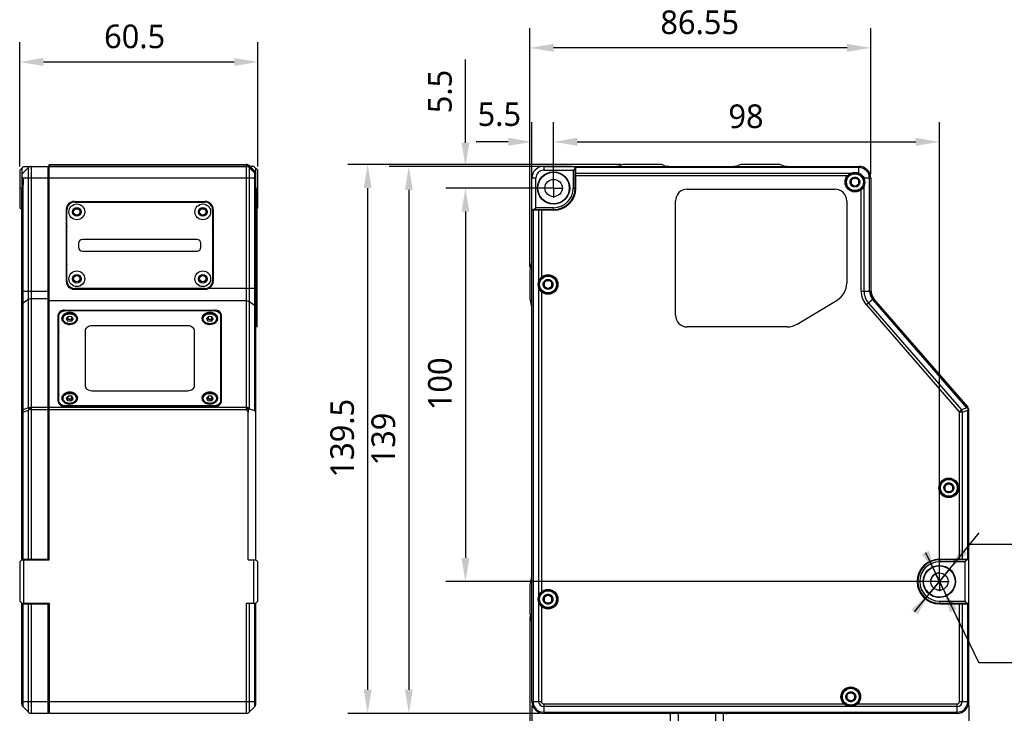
# Model space of a CAD drawing. Header units: millimetres. Extents: x 90 to 358, y 74 to 282.
# Tile 22 of 256: x 90 to 215, y 149 to 237. Entities that reach past the tile are written whole.
import ezdxf

# ---------------------------------------------------------------- set-up
doc = ezdxf.new("R2010")
doc.units = ezdxf.units.MM
doc.header["$LTSCALE"] = 23.1
doc.linetypes.add('CENTER', pattern=[0.6, 0.375, -0.075, 0.075, -0.075])
doc.linetypes.add('PHANTOM', pattern=[0.8, 0.45, -0.05, 0.1, -0.05, 0.1, -0.05])
doc.layers.get('0').update_dxf_attribs({"linetype": 'CONTINUOUS'})
for name, color, linetype in [('20_ALL_FEATURES', 7, 'CONTINUOUS'), ('51__DRAFT_DIMS', 7, 'CONTINUOUS'), ('DEFAULT_1', 7, 'CENTER')]:
    doc.layers.add(name, color=color, linetype=linetype)
doc.styles.get("Standard").update_dxf_attribs({"font": 'Roboto-Regular.ttf'})

# ---------------------------------------------------------------- blocks, each defined once
blk = doc.blocks.new('_FILLED')
at = {"color": 0, "linetype": 'ByBlock'}
blk.add_solid([(0, 0), (-1, 0.167), (-1, -0.167)], dxfattribs=at)

msp = doc.modelspace()

# ---------------------------------------------------------------- linework, layer by layer
at = {"linetype": 'ByBlock'}
for points in [[(90.42, 231.6), (93.42, 231.1), (93.42, 232.1)], [(120.67, 231.6), (117.67, 232.1), (117.67, 231.1)]]:
    msp.add_solid(points, dxfattribs=at)
at = {"layer": '20_ALL_FEATURES'}
for p, q in [((90.42, 217.83), (90.92, 218.33)), ((90.42, 217.83), (90.42, 213.08)), ((90.67, 218.08), (90.67, 215.57)), ((90.81, 217.48), (91.52, 218.19)), ((90.92, 218.33), (119.21, 218.33)), ((91.52, 187.66), (91.52, 218.19)), ((91.87, 218.33), (91.87, 168.41)), ((94.02, 168.33), (94.02, 218.33)), ((94.02, 218.18), (94.17, 218.18)), ((94.17, 168.33), (94.17, 218.58)), ((94.17, 218.58), (119.21, 218.58)), ((119.21, 218.49), (94.17, 218.49)), ((119.21, 187.39), (119.21, 218.58)), ((119.56, 218.44), (119.56, 187.63)), ((119.56, 218.44), (120.27, 217.73)), ((119.56, 218.35), (120.27, 217.69)), ((119.56, 218.19), (120.27, 217.48)), ((120.17, 218.33), (119.67, 218.33)), ((120.17, 218.33), (120.67, 217.83)), ((120.27, 187.26), (120.27, 217.73)), ((120.42, 217.36), (120.42, 218.08)), ((120.67, 213.08), (120.67, 217.83)), ((156.97, 218.33), (156.97, 217.83)), ((156.97, 218.33), (197, 218.33)), ((156.97, 217.83), (160.72, 217.83)), ((160.72, 217.83), (160.97, 218.08)), ((160.72, 217.83), (160.72, 215.58)), ((160.97, 215.58), (160.97, 218.33)), ((161.05, 215.58), (161.05, 218.33)), ((197, 218.19), (161.05, 218.19)), ((171.68, 218.58), (167.29, 218.58)), ((186.68, 218.58), (182.29, 218.58)), ((197, 217.48), (197, 218.33)), ((120.42, 216.83), (90.81, 216.83)), ((120.42, 168.33), (120.42, 217.13)), ((155.47, 150.33), (155.47, 216.83)), ((155.97, 216.83), (155.47, 216.83)), ((155.97, 213.08), (155.97, 216.83)), ((161.05, 217.48), (196, 217.48)), ((195.53, 217.13), (161.05, 217.13)), ((196.5, 216.91), (196, 216.62)), ((196, 216.62), (196, 216.05)), ((197, 216.62), (196.5, 216.91)), ((197, 216.05), (197, 216.62)), ((198.5, 216.83), (197.64, 216.83)), ((198.35, 202.49), (198.35, 216.83)), ((198.5, 216.83), (198.5, 202.49)), ((90.42, 215.58), (90.67, 215.58)), ((90.67, 168.41), (90.67, 215.37)), ((90.81, 215.84), (90.81, 187.39)), ((120.42, 215.58), (120.67, 215.58)), ((120.57, 215.43), (120.42, 215.43)), ((120.57, 197.93), (120.57, 215.43)), ((160.72, 215.58), (160.97, 215.58)), ((175.2, 215.43), (193.95, 215.43)), ((196, 216.05), (196.5, 215.76)), ((196.5, 215.76), (197, 216.05)), ((197.29, 202.49), (197.29, 215.37)), ((197.64, 215.84), (197.64, 202.49)), ((97.34, 213.87), (113.99, 213.87)), ((120.42, 213.93), (120.57, 213.93)), ((173.7, 199.43), (173.7, 213.93)), ((195.45, 213.93), (195.45, 203.49)), ((90.67, 212.83), (90.42, 213.08)), ((96.34, 212.87), (96.34, 203.72)), ((96.42, 203.8), (96.42, 212.8)), ((97.42, 213.8), (113.92, 213.8)), ((114.92, 212.8), (114.92, 203.8)), ((114.99, 212.87), (114.99, 203.72)), ((120.67, 213.08), (120.57, 212.98)), ((155.47, 212.83), (158.22, 212.83)), ((158.23, 212.76), (155.47, 212.76)), ((155.62, 212.76), (155.62, 150.33)), ((155.72, 212.83), (155.97, 213.08)), ((158.22, 213.08), (155.97, 213.08)), ((156.33, 203.7), (156.33, 212.76)), ((156.68, 212.76), (156.68, 204.26)), ((158.22, 212.83), (158.22, 213.08)), ((112.94, 209.05), (98.39, 209.05)), ((97.89, 208.55), (97.89, 208.05)), ((113.44, 208.05), (113.44, 208.55)), ((98.39, 207.55), (112.94, 207.55)), ((155.22, 205.03), (155.22, 201.64)), ((157.52, 203.91), (157.02, 203.62)), ((158.02, 203.62), (157.52, 203.91)), ((97.34, 202.72), (113.99, 202.72)), ((113.92, 202.8), (97.42, 202.8)), ((114.51, 202.87), (120.42, 202.87)), ((120.42, 203.49), (120.57, 203.49)), ((156.33, 163.7), (156.33, 202.97)), ((157.02, 203.62), (157.02, 203.05)), ((157.02, 203.05), (157.52, 202.76)), ((157.52, 202.76), (158.02, 203.05)), ((158.02, 203.05), (158.02, 203.62)), ((90.67, 202.49), (94.17, 202.49)), ((91.52, 201.41), (90.81, 200.95)), ((94.02, 201.51), (91.87, 201.51)), ((94.17, 201.41), (94.02, 201.41)), ((120.57, 201.35), (120.42, 201.35)), ((156.68, 202.41), (156.68, 164.26)), ((189.17, 198.29), (194.23, 201.34)), ((197.29, 202.49), (198.5, 202.49)), ((198.86, 201.51), (197.95, 200.72)), ((210.71, 187.66), (198.75, 201.41)), ((198.86, 201.51), (210.85, 187.72)), ((119.21, 201.23), (94.17, 201.23)), ((120.27, 200.67), (119.56, 201.13)), ((197.95, 200.72), (209.74, 187.16)), ((198.22, 200.95), (210.01, 187.39)), ((95.32, 188.44), (95.32, 199.46)), ((95.39, 188.18), (95.39, 199.32)), ((96.12, 200.06), (96.12, 199.99)), ((96.12, 200.06), (115.22, 200.06)), ((96.29, 200), (115.04, 200)), ((96.34, 199), (96.59, 199.27)), ((96.34, 199), (96.51, 198.7)), ((96.47, 198.78), (96.59, 198.91)), ((96.59, 198.91), (96.59, 199.27)), ((97.02, 199.23), (96.59, 199.27)), ((96.59, 198.91), (97.02, 198.87)), ((96.77, 198.97), (96.77, 198.69)), ((97.2, 198.94), (96.95, 198.67)), ((97.02, 198.87), (97.02, 199.23)), ((97.2, 198.94), (97.02, 199.23)), ((97.02, 198.87), (97.07, 198.8)), ((114.14, 199), (114.39, 199.27)), ((114.14, 199), (114.31, 198.7)), ((114.27, 198.78), (114.39, 198.91)), ((114.39, 198.91), (114.39, 199.27)), ((114.82, 199.23), (114.39, 199.27)), ((114.39, 198.91), (114.82, 198.87)), ((114.57, 198.97), (114.57, 198.69)), ((115, 198.94), (114.75, 198.67)), ((114.82, 198.87), (114.82, 199.23)), ((115, 198.94), (114.82, 199.23)), ((114.82, 198.87), (114.87, 198.8)), ((115.22, 199.99), (115.22, 200.06)), ((115.94, 199.32), (115.94, 188.18)), ((116.02, 199.46), (116.02, 188.44)), ((96.51, 198.7), (96.95, 198.67)), ((111.77, 198.06), (99.57, 198.06)), ((114.31, 198.7), (114.75, 198.67)), ((120.42, 198.29), (120.57, 198.29)), ((120.57, 197.93), (120.42, 197.93)), ((187.88, 197.93), (175.2, 197.93)), ((98.72, 197.42), (98.72, 190.47)), ((112.62, 190.47), (112.62, 197.42)), ((96.34, 188.89), (96.59, 189.15)), ((96.34, 188.89), (96.51, 188.59)), ((96.59, 188.79), (96.59, 189.15)), ((97.02, 189.12), (96.59, 189.15)), ((96.77, 188.86), (96.77, 188.57)), ((97.2, 188.82), (96.95, 188.56)), ((97.02, 188.76), (97.02, 189.12)), ((97.2, 188.82), (97.02, 189.12)), ((99.57, 189.83), (111.77, 189.83)), ((114.14, 188.89), (114.39, 189.15)), ((114.14, 188.89), (114.31, 188.59)), ((114.82, 189.12), (114.39, 189.15)), ((114.39, 188.79), (114.39, 189.15)), ((114.57, 188.86), (114.57, 188.57)), ((115, 188.82), (114.75, 188.56)), ((114.82, 188.76), (114.82, 189.12)), ((115, 188.82), (114.82, 189.12)), ((91.52, 187.66), (90.81, 187.39)), ((91.87, 187.39), (91.56, 187.6)), ((91.87, 187.72), (94.02, 187.72)), ((94.02, 187.62), (94.17, 187.62)), ((94.17, 187.72), (119.21, 187.72)), ((115.22, 187.83), (96.12, 187.83)), ((96.29, 187.89), (96.29, 187.83)), ((115.04, 187.89), (96.29, 187.89)), ((96.47, 188.67), (96.59, 188.79)), ((96.51, 188.59), (96.95, 188.56)), ((96.59, 188.79), (97.02, 188.76)), ((97.02, 188.76), (97.07, 188.69)), ((114.27, 188.67), (114.39, 188.79)), ((114.31, 188.59), (114.75, 188.56)), ((114.39, 188.79), (114.82, 188.76)), ((114.82, 188.76), (114.87, 188.69)), ((115.04, 187.83), (115.04, 187.89)), ((119.56, 187.63), (119.21, 187.39)), ((119.65, 187.49), (119.56, 187.63)), ((210.71, 187.66), (210.01, 187.39)), ((210.75, 187.64), (210.85, 187.72)), ((90.81, 187.09), (90.67, 187.09)), ((90.81, 187.09), (91.52, 187.35)), ((90.81, 187.09), (90.81, 168.41)), ((91.52, 168.41), (91.52, 187.35)), ((91.62, 187.47), (91.59, 187.48)), ((91.87, 187.39), (91.59, 187.48)), ((91.68, 187.45), (91.62, 187.47)), ((91.81, 187.41), (91.77, 187.42)), ((91.84, 187.4), (91.81, 187.41)), ((91.87, 187.39), (91.84, 187.4)), ((119.21, 187.39), (91.87, 187.39)), ((119.21, 187.39), (119.42, 187.08)), ((119.42, 168.33), (119.42, 187.08)), ((120.27, 187.26), (119.65, 187.49)), ((209.74, 187.16), (210.01, 187.39)), ((210.12, 187.09), (209.76, 187.09)), ((209.76, 168.41), (209.76, 187.09)), ((210.12, 187.09), (210.83, 187.35)), ((210.12, 187.09), (210.12, 168.41)), ((210.83, 168.41), (210.83, 187.35)), ((210.97, 150.33), (210.97, 187.39)), ((208.42, 178.06), (207.92, 177.77)), ((207.92, 177.77), (207.92, 177.2)), ((208.92, 177.77), (208.42, 178.06)), ((208.92, 177.2), (208.92, 177.77)), ((207.92, 177.2), (208.42, 176.91)), ((208.42, 176.91), (208.92, 177.2)), ((90.42, 168.08), (90.67, 168.33)), ((90.42, 168.08), (90.42, 163.08)), ((90.67, 168.41), (94.02, 168.41)), ((90.67, 168.33), (94.17, 168.33)), ((90.92, 168.33), (90.92, 162.83)), ((94.02, 168.56), (94.17, 168.56)), ((119.42, 168.33), (120.42, 168.33)), ((120.17, 162.83), (120.17, 168.33)), ((120.67, 168.08), (120.42, 168.33)), ((120.67, 163.08), (120.67, 168.08)), ((207.22, 168.41), (210.97, 168.41)), ((210.97, 168.33), (207.22, 168.33)), ((207.22, 168.33), (207.22, 168.08)), ((210.47, 168.08), (207.22, 168.08)), ((210.47, 168.08), (210.72, 168.33)), ((210.47, 168.08), (210.47, 163.08)), ((155.22, 165.03), (155.22, 161.64)), ((157.52, 163.91), (157.02, 163.62)), ((158.02, 163.62), (157.52, 163.91)), ((90.42, 163.08), (90.67, 162.83)), ((90.67, 162.83), (94.17, 162.83)), ((90.67, 162.83), (90.67, 162.77)), ((90.67, 162.76), (94.02, 162.76)), ((90.67, 150.04), (90.67, 162.76)), ((90.81, 162.76), (90.81, 149.69)), ((91.52, 148.98), (91.52, 162.76)), ((91.87, 162.76), (91.87, 148.83)), ((94.02, 148.83), (94.02, 162.76)), ((94.02, 162.61), (94.17, 162.61)), ((94.17, 162.83), (94.17, 148.83)), ((119.21, 162.83), (120.42, 162.83)), ((119.21, 148.83), (119.21, 162.83)), ((119.56, 162.83), (119.56, 148.98)), ((120.27, 149.69), (120.27, 162.83)), ((120.42, 162.83), (120.67, 163.08)), ((120.42, 150.04), (120.42, 162.83)), ((156.33, 150.33), (156.33, 162.97)), ((157.02, 163.62), (157.02, 163.05)), ((157.02, 163.05), (157.52, 162.76)), ((157.52, 162.76), (158.02, 163.05)), ((158.02, 163.05), (158.02, 163.62)), ((207.22, 163.08), (210.47, 163.08)), ((207.22, 163.08), (207.22, 162.83)), ((207.22, 162.83), (210.97, 162.83)), ((207.22, 162.76), (210.97, 162.76)), ((209.76, 150.33), (209.76, 162.76)), ((210.12, 162.76), (210.12, 150.33)), ((210.47, 163.08), (210.72, 162.83)), ((210.83, 150.33), (210.83, 162.76)), ((156.68, 162.41), (156.68, 150.33)), ((195.97, 151.52), (195.47, 151.23)), ((196.47, 151.23), (195.97, 151.52)), ((90.67, 150.33), (120.42, 150.33)), ((155.47, 150.33), (156.68, 150.33)), ((195.47, 151.23), (195.47, 150.65)), ((195.47, 150.65), (195.97, 150.36)), ((195.97, 150.36), (196.47, 150.65)), ((196.47, 150.65), (196.47, 151.23)), ((209.76, 150.33), (210.97, 150.33)), ((91.52, 148.98), (90.81, 149.69)), ((94.02, 148.83), (91.87, 148.83)), ((94.17, 148.98), (94.02, 148.98)), ((119.21, 148.83), (94.17, 148.83)), ((120.27, 149.69), (119.56, 148.98)), ((156.97, 150.04), (195.1, 150.04)), ((156.97, 150.04), (156.97, 148.83)), ((209.47, 149.69), (156.97, 149.69)), ((156.97, 148.98), (209.47, 148.98)), ((209.47, 148.83), (156.97, 148.83)), ((172.95, 148.83), (173.06, 148.74)), ((173.07, 146.98), (173.07, 148.83)), ((174.07, 142.68), (174.07, 148.83)), ((178.82, 142.68), (178.82, 148.83)), ((179.82, 146.98), (179.82, 148.83)), ((180.22, 148.74), (180.11, 148.83)), ((196.84, 150.04), (209.47, 150.04)), ((209.47, 148.83), (209.47, 150.04))]:
    msp.add_line(p, q, dxfattribs=at)
for centre, radius in [((158.22, 215.58), 2.05), ((158.22, 215.58), 2), ((158.22, 215.58), 1.1), ((196.5, 216.33), 1.25), ((196.5, 216.33), 1.12), ((196.5, 216.33), 1.07), ((196.5, 216.33), 0.512), ((97.67, 212.55), 1), ((97.67, 212.55), 0.55), ((97.67, 212.55), 0.4), ((113.67, 212.55), 1), ((113.67, 212.55), 0.55), ((113.67, 212.55), 0.4), ((97.67, 204.05), 1), ((97.67, 204.05), 0.55), ((97.67, 204.05), 0.4), ((113.67, 204.05), 1), ((113.67, 204.05), 0.55), ((113.67, 204.05), 0.4), ((157.52, 203.33), 1.25), ((157.52, 203.33), 1.12), ((157.52, 203.33), 1.07), ((157.52, 203.33), 0.512), ((208.42, 177.48), 1.25), ((208.42, 177.48), 1.12), ((208.42, 177.48), 1.07), ((208.42, 177.48), 0.512), ((207.22, 165.58), 2.05), ((207.22, 165.58), 2), ((207.22, 165.58), 1.1), ((157.52, 163.33), 1.25), ((157.52, 163.33), 1.12), ((157.52, 163.33), 1.07), ((157.52, 163.33), 0.512), ((195.97, 150.94), 1.25), ((195.97, 150.94), 1.12), ((195.97, 150.94), 1.07), ((195.97, 150.94), 0.512)]:
    msp.add_circle(centre, radius, dxfattribs=at)
for centre, radius, start, end in [((91.87, 217.83), 0.5, 90, 135), ((119.21, 218.08), 0.5, 45, 90), ((119.21, 217.83), 0.5, 45, 90), ((119.92, 217.38), 0.5, 0, 45), ((119.94, 217.34), 0.48, 41.7675, 46.8468), ((119.95, 217.35), 0.472, 31.59, 41.7914), ((119.96, 217.35), 0.458, 26.35, 31.547), ((156.97, 216.83), 1.5, 90, 180), ((156.97, 216.83), 1, 90, 180), ((165.89, 220.83), 2.5, 270, 290.3641), ((167.29, 217.08), 1.5, 90, 110.3641), ((171.68, 217.08), 1.5, 69.6359, 90), ((173.07, 220.83), 2.5, 249.6359, 270), ((180.89, 220.83), 2.5, 270, 290.3641), ((182.29, 217.08), 1.5, 90, 110.3641), ((186.68, 217.08), 1.5, 69.6359, 90), ((188.07, 220.83), 2.5, 249.6359, 270), ((197, 216.83), 1.5, 0, 90), ((197, 216.83), 1.35, 0, 90), ((91.17, 217.13), 0.5, 137.1074, 180), ((119.92, 217.13), 0.5, 0, 45), ((119.97, 217.36), 0.453, 21.1321, 26.3485), ((162.47, 216.08), 1.5, 161.9813, 180), ((158.22, 215.58), 2.75, 270, 360), ((158.22, 215.58), 2.5, 270, 360), ((158.22, 215.58), 2.83, 270.0806, 359.9194), ((175.2, 213.93), 1.5, 90, 180), ((193.95, 213.93), 1.5, 0, 90), ((97.34, 212.87), 1, 90, 180), ((113.99, 212.87), 1, 0, 90), ((97.42, 212.8), 1, 90, 180), ((113.92, 212.8), 1, 0, 90), ((157.72, 211.33), 1.5, 90, 108.0187), ((97.09, 210.42), 0.75, 154.3069, 180), ((114.24, 210.42), 0.75, 0, 25.6932), ((98.39, 208.55), 0.5, 90, 180), ((112.94, 208.55), 0.5, 0, 90), ((98.39, 208.05), 0.5, 180, 270), ((112.94, 208.05), 0.5, 270, 360), ((152.97, 206.42), 2.5, 339.6359, 360), ((97.09, 206.17), 0.75, 180, 205.6932), ((114.24, 206.17), 0.75, 334.3069, 360), ((156.72, 205.03), 1.5, 159.6359, 180), ((97.34, 203.72), 1, 180, 270), ((97.42, 203.8), 1, 180, 270), ((113.92, 203.8), 1, 270, 360), ((113.99, 203.72), 1, 270, 360), ((192.95, 203.49), 2.5, 300.8004, 360), ((201, 202.87), 2.5, 184.6026, 216.3974), ((156.72, 201.64), 1.5, 180, 200.3641), ((200, 202.49), 2.71, 180, 221), ((200, 202.49), 2.35, 180, 221), ((200, 202.49), 1.65, 180, 221), ((200, 202.49), 1.5, 180, 221), ((152.97, 200.24), 2.5, 0, 20.3641), ((96.35, 198.9), 0.581, 168.7074, 174.3062), ((96.56, 198.77), 0.832, 133.4236, 133.8691), ((97.19, 198.9), 0.581, 5.6938, 11.2926), ((114.15, 198.9), 0.581, 168.7074, 174.3062), ((114.36, 198.77), 0.832, 133.4236, 133.8692), ((114.99, 198.9), 0.581, 5.6938, 11.2926), ((175.2, 199.43), 1.5, 180, 270), ((187.88, 200.43), 2.5, 270, 301.1335), ((96.35, 188.79), 0.581, 168.7074, 174.3062), ((96.56, 188.66), 0.832, 133.4236, 133.8692), ((97.19, 188.79), 0.581, 5.6938, 11.2926), ((114.15, 188.79), 0.581, 168.7074, 174.3062), ((114.36, 188.66), 0.832, 133.4236, 133.8692), ((114.99, 188.79), 0.581, 5.6938, 11.2926), ((94.21, 190.7), 4.06, 228.4993, 228.8744), ((209.94, 185.82), 1.99, 65.8349, 67.098), ((210.47, 187.39), 0.5, 0, 41), ((93.45, 186.41), 2.14, 150.0791, 153.8756), ((209.13, 188.19), 1.89, 333.8514, 338.014), ((207.22, 165.58), 2.83, 90, 270), ((207.22, 165.58), 2.75, 90, 270), ((207.22, 165.58), 2.5, 90, 270), ((208.95, 169.83), 1.5, 270, 288.0191), ((152.97, 166.42), 2.5, 339.6359, 360), ((156.72, 165.03), 1.5, 159.6359, 180), ((208.72, 161.33), 1.5, 71.981, 90), ((156.72, 161.64), 1.5, 180, 200.3641), ((152.97, 160.24), 2.5, 0, 20.3641), ((156.97, 150.33), 1.5, 180, 270), ((156.97, 150.33), 1.35, 180, 270), ((156.97, 150.33), 0.646, 180, 270), ((156.97, 150.33), 0.293, 180, 270), ((209.47, 150.33), 1.5, 270, 360), ((209.47, 150.33), 1.35, 270, 360), ((209.47, 150.33), 0.646, 270, 360), ((209.47, 150.33), 0.293, 270, 360), ((91.17, 150.04), 0.5, 180, 225), ((91.87, 149.33), 0.5, 225, 270), ((119.21, 149.33), 0.5, 270, 315), ((119.92, 150.04), 0.5, 315, 360)]:
    msp.add_arc(centre, radius, start, end, dxfattribs=at)
for centre, major_axis, ratio, start_param, end_param in [((89.67, 216.33), (0, 1.25), 1, -1.570796, -1.159279), ((89.67, 216.33), (1.25, 0), 1, -0.409909, 0), ((119.92, 186.32), (-0.35, 1.18), 0.298752, -0.222475, 0.785398), ((119.92, 186.32), (0.354, 0.946), 0.373885, -0.785398, 0)]:
    msp.add_ellipse(centre, major_axis=major_axis, ratio=ratio, start_param=start_param, end_param=end_param, dxfattribs=at)
for points in [[(119.42, 218.45), (119.36, 218.48), (119.28, 218.49), (119.21, 218.49)], [(119.56, 218.35), (119.52, 218.39), (119.47, 218.42), (119.42, 218.45)], [(120.42, 217.36), (120.42, 217.41), (120.41, 217.47), (120.39, 217.52)], [(210.79, 187.6), (210.78, 187.62), (210.77, 187.63), (210.75, 187.64)], [(210.88, 187.48), (210.86, 187.52), (210.83, 187.57), (210.79, 187.6)], [(209.74, 187.16), (209.75, 187.14), (209.76, 187.12), (209.76, 187.09)], [(210.01, 187.39), (210.06, 187.3), (210.1, 187.2), (210.12, 187.09)]]:
    msp.add_open_spline(points, degree=3, dxfattribs=at)
for points, knots in [([(90.81, 216.83), (90.78, 216.9), (90.74, 217.02), (90.7, 217.21), (90.73, 217.37), (90.78, 217.45), (90.81, 217.48)], [0, 0, 0, 0, 0.31099, 0.581852, 0.806653, 1, 1, 1, 1]), ([(195.87, 216.33), (195.87, 216.37), (195.88, 216.45), (195.91, 216.56), (195.96, 216.67), (196.03, 216.76), (196.12, 216.84), (196.22, 216.9), (196.32, 216.94), (196.44, 216.96), (196.55, 216.96), (196.67, 216.94), (196.77, 216.9), (196.87, 216.84), (196.96, 216.76), (197.03, 216.67), (197.08, 216.56), (197.11, 216.45), (197.12, 216.37), (197.12, 216.33)], [0, 0, 0, 0, 0.059215, 0.118396, 0.177338, 0.235725, 0.29461, 0.35345, 0.41212, 0.47085, 0.529447, 0.587966, 0.646496, 0.705148, 0.763946, 0.822297, 0.881226, 0.940518, 1, 1, 1, 1]), ([(197.12, 216.33), (197.12, 216.3), (197.11, 216.22), (197.08, 216.11), (197.03, 216), (196.96, 215.91), (196.87, 215.83), (196.77, 215.77), (196.67, 215.73), (196.55, 215.71), (196.44, 215.71), (196.32, 215.73), (196.22, 215.77), (196.12, 215.83), (196.03, 215.91), (195.96, 216), (195.91, 216.11), (195.88, 216.22), (195.87, 216.3), (195.87, 216.33)], [0, 0, 0, 0, 0.059215, 0.118396, 0.177338, 0.235725, 0.29461, 0.35345, 0.41212, 0.47085, 0.529447, 0.587966, 0.646496, 0.705148, 0.763946, 0.822297, 0.881226, 0.940518, 1, 1, 1, 1]), ([(90.81, 215.84), (90.78, 215.75), (90.71, 215.6), (90.67, 215.44), (90.67, 215.37)], [0, 0, 0, 0, 0.547312, 1, 1, 1, 1]), ([(156.9, 203.33), (156.9, 203.37), (156.9, 203.45), (156.94, 203.56), (156.99, 203.67), (157.06, 203.76), (157.14, 203.84), (157.24, 203.9), (157.35, 203.94), (157.46, 203.96), (157.58, 203.96), (157.69, 203.94), (157.8, 203.9), (157.9, 203.84), (157.98, 203.76), (158.05, 203.67), (158.11, 203.56), (158.14, 203.45), (158.15, 203.37), (158.15, 203.33)], [0, 0, 0, 0, 0.059215, 0.118396, 0.177338, 0.235725, 0.29461, 0.35345, 0.41212, 0.47085, 0.529447, 0.587966, 0.646496, 0.705148, 0.763946, 0.822297, 0.881226, 0.940518, 1, 1, 1, 1]), ([(158.15, 203.33), (158.15, 203.3), (158.14, 203.22), (158.11, 203.11), (158.06, 203), (157.99, 202.91), (157.9, 202.83), (157.8, 202.77), (157.69, 202.73), (157.58, 202.71), (157.46, 202.71), (157.35, 202.73), (157.24, 202.77), (157.14, 202.83), (157.06, 202.91), (156.99, 203), (156.94, 203.11), (156.9, 203.22), (156.9, 203.3), (156.9, 203.33)], [0, 0, 0, 0, 0.059215, 0.118396, 0.177338, 0.235725, 0.29461, 0.35345, 0.41212, 0.47085, 0.529447, 0.587966, 0.646496, 0.705148, 0.763946, 0.822297, 0.881226, 0.940518, 1, 1, 1, 1]), ([(91.87, 201.51), (91.84, 201.51), (91.72, 201.5), (91.6, 201.46), (91.52, 201.41)], [0, 0, 0, 0, 0.264796, 1, 1, 1, 1]), ([(90.81, 200.95), (90.77, 200.92), (90.7, 200.86), (90.67, 200.76), (90.67, 200.72)], [0, 0, 0, 0, 0.536609, 1, 1, 1, 1]), ([(119.56, 201.13), (119.54, 201.15), (119.43, 201.21), (119.3, 201.23), (119.21, 201.23)], [0, 0, 0, 0, 0.232967, 1, 1, 1, 1]), ([(120.42, 200.44), (120.42, 200.48), (120.39, 200.58), (120.31, 200.64), (120.27, 200.67)], [0, 0, 0, 0, 0.463391, 1, 1, 1, 1]), ([(96.12, 200.06), (96.01, 200.06), (95.81, 200.03), (95.55, 199.9), (95.36, 199.7), (95.32, 199.54), (95.32, 199.46)], [0, 0, 0, 0, 0.281269, 0.545273, 0.782907, 1, 1, 1, 1]), ([(95.32, 198.86), (95.32, 198.89), (95.32, 198.98), (95.36, 199.06), (95.39, 199.12)], [0, 0, 0, 0, 0.245493, 1, 1, 1, 1]), ([(95.39, 199.32), (95.39, 199.37), (95.4, 199.46), (95.48, 199.63), (95.65, 199.83), (95.95, 199.97), (96.18, 200), (96.29, 200)], [0, 0, 0, 0, 0.107715, 0.21843, 0.455665, 0.719249, 1, 1, 1, 1]), ([(96.77, 199.76), (96.64, 199.76), (96.39, 199.72), (96.06, 199.56), (95.86, 199.35), (95.78, 199.15), (95.77, 199.05), (95.77, 199)], [0, 0, 0, 0, 0.280752, 0.544337, 0.781575, 0.892275, 1, 1, 1, 1]), ([(95.77, 199), (95.77, 198.95), (95.78, 198.84), (95.83, 198.74), (95.85, 198.7)], [0, 0, 0, 0, 0.492433, 1, 1, 1, 1]), ([(95.78, 199.02), (95.79, 199.08), (95.84, 199.21), (95.93, 199.32), (95.98, 199.37)], [0, 0, 0, 0, 0.484482, 1, 1, 1, 1]), ([(95.85, 198.7), (95.84, 198.73), (95.83, 198.78), (95.82, 198.87), (95.82, 198.95), (95.83, 199.04), (95.86, 199.12), (95.91, 199.23), (95.96, 199.3), (96.01, 199.35)], [0, 0, 0, 0, 0.123734, 0.246535, 0.369075, 0.49203, 0.616068, 0.741805, 1, 1, 1, 1]), ([(97.45, 198.6), (97.42, 198.56), (97.34, 198.5), (97.21, 198.42), (97.06, 198.37), (96.85, 198.33), (96.63, 198.33), (96.42, 198.39), (96.27, 198.45), (96.15, 198.53), (96.05, 198.63), (95.97, 198.74), (95.93, 198.87), (95.92, 198.99), (95.94, 199.12), (96, 199.24), (96.05, 199.31), (96.08, 199.34)], [0, 0, 0, 0, 0.061738, 0.126795, 0.194694, 0.264603, 0.405717, 0.475015, 0.541971, 0.605867, 0.666376, 0.723678, 0.778513, 0.832115, 0.885994, 0.941596, 1, 1, 1, 1]), ([(95.99, 199.37), (96.08, 199.47), (96.34, 199.61), (96.62, 199.66), (96.77, 199.66)], [0, 0, 0, 0, 0.479816, 1, 1, 1, 1]), ([(96.01, 199.35), (96.04, 199.38), (96.11, 199.45), (96.24, 199.52), (96.39, 199.59), (96.59, 199.64), (96.86, 199.65), (97.13, 199.6), (97.32, 199.51), (97.44, 199.43), (97.55, 199.33), (97.63, 199.22), (97.69, 199.09), (97.72, 198.96), (97.72, 198.83), (97.7, 198.74), (97.68, 198.7)], [0, 0, 0, 0, 0.06117, 0.124549, 0.189976, 0.257033, 0.393205, 0.527623, 0.592691, 0.655661, 0.716418, 0.775122, 0.832187, 0.888214, 0.943907, 1, 1, 1, 1]), ([(96.08, 199.34), (96.12, 199.38), (96.19, 199.44), (96.32, 199.52), (96.47, 199.57), (96.69, 199.61), (96.91, 199.61), (97.12, 199.55), (97.26, 199.49), (97.39, 199.41), (97.49, 199.31), (97.56, 199.2), (97.61, 199.07), (97.62, 198.95), (97.59, 198.82), (97.54, 198.7), (97.48, 198.63), (97.45, 198.6)], [0, 0, 0, 0, 0.061738, 0.126795, 0.194694, 0.264603, 0.405717, 0.475015, 0.541971, 0.605867, 0.666376, 0.723678, 0.778513, 0.832115, 0.885994, 0.941596, 1, 1, 1, 1]), ([(97.77, 199), (97.77, 199.05), (97.75, 199.15), (97.67, 199.35), (97.48, 199.56), (97.15, 199.72), (96.9, 199.76), (96.77, 199.76)], [0, 0, 0, 0, 0.107723, 0.21842, 0.455657, 0.719245, 1, 1, 1, 1]), ([(96.77, 199.66), (96.88, 199.66), (97.11, 199.63), (97.42, 199.5), (97.62, 199.32), (97.72, 199.15), (97.75, 199.06), (97.76, 199.02)], [0, 0, 0, 0, 0.277056, 0.540017, 0.780095, 0.892084, 1, 1, 1, 1]), ([(97.68, 198.7), (97.71, 198.74), (97.75, 198.84), (97.77, 198.95), (97.77, 199)], [0, 0, 0, 0, 0.507554, 1, 1, 1, 1]), ([(114.57, 199.76), (114.44, 199.76), (114.19, 199.72), (113.86, 199.56), (113.66, 199.35), (113.58, 199.15), (113.57, 199.05), (113.57, 199)], [0, 0, 0, 0, 0.280752, 0.544337, 0.781575, 0.892275, 1, 1, 1, 1]), ([(113.57, 199), (113.57, 198.95), (113.58, 198.84), (113.63, 198.74), (113.65, 198.7)], [0, 0, 0, 0, 0.492433, 1, 1, 1, 1]), ([(113.58, 199.02), (113.59, 199.08), (113.64, 199.21), (113.73, 199.32), (113.78, 199.37)], [0, 0, 0, 0, 0.484482, 1, 1, 1, 1]), ([(113.65, 198.7), (113.64, 198.73), (113.63, 198.78), (113.62, 198.87), (113.62, 198.95), (113.63, 199.04), (113.66, 199.12), (113.71, 199.23), (113.76, 199.3), (113.81, 199.35)], [0, 0, 0, 0, 0.123734, 0.246535, 0.369075, 0.49203, 0.616068, 0.741805, 1, 1, 1, 1]), ([(115.25, 198.6), (115.22, 198.56), (115.14, 198.5), (115.01, 198.42), (114.86, 198.37), (114.65, 198.33), (114.43, 198.33), (114.22, 198.39), (114.07, 198.45), (113.95, 198.53), (113.85, 198.63), (113.77, 198.74), (113.73, 198.87), (113.72, 198.99), (113.74, 199.12), (113.8, 199.24), (113.85, 199.31), (113.88, 199.34)], [0, 0, 0, 0, 0.061738, 0.126795, 0.194694, 0.264602, 0.405717, 0.475015, 0.541971, 0.605867, 0.666376, 0.723678, 0.778513, 0.832115, 0.885994, 0.941596, 1, 1, 1, 1]), ([(113.79, 199.37), (113.88, 199.47), (114.14, 199.61), (114.42, 199.66), (114.57, 199.66)], [0, 0, 0, 0, 0.479816, 1, 1, 1, 1]), ([(113.81, 199.35), (113.84, 199.38), (113.91, 199.45), (114.04, 199.52), (114.19, 199.59), (114.39, 199.64), (114.66, 199.65), (114.93, 199.6), (115.12, 199.51), (115.24, 199.43), (115.35, 199.33), (115.43, 199.22), (115.49, 199.09), (115.52, 198.96), (115.52, 198.83), (115.5, 198.74), (115.48, 198.7)], [0, 0, 0, 0, 0.06117, 0.124549, 0.189976, 0.257033, 0.393205, 0.527623, 0.592691, 0.655661, 0.716418, 0.775122, 0.832187, 0.888214, 0.943907, 1, 1, 1, 1]), ([(113.88, 199.34), (113.92, 199.38), (113.99, 199.44), (114.12, 199.52), (114.27, 199.57), (114.49, 199.61), (114.71, 199.61), (114.92, 199.55), (115.06, 199.49), (115.19, 199.41), (115.29, 199.31), (115.36, 199.2), (115.41, 199.07), (115.42, 198.95), (115.39, 198.82), (115.34, 198.7), (115.28, 198.63), (115.25, 198.6)], [0, 0, 0, 0, 0.061738, 0.126795, 0.194694, 0.264602, 0.405717, 0.475015, 0.541971, 0.605867, 0.666376, 0.723678, 0.778513, 0.832115, 0.885994, 0.941596, 1, 1, 1, 1]), ([(115.57, 199), (115.57, 199.05), (115.55, 199.15), (115.47, 199.35), (115.28, 199.56), (114.95, 199.72), (114.7, 199.76), (114.57, 199.76)], [0, 0, 0, 0, 0.107723, 0.21842, 0.455657, 0.719245, 1, 1, 1, 1]), ([(114.57, 199.66), (114.68, 199.66), (114.91, 199.63), (115.22, 199.5), (115.42, 199.32), (115.52, 199.15), (115.55, 199.06), (115.56, 199.02)], [0, 0, 0, 0, 0.277056, 0.540017, 0.780095, 0.892084, 1, 1, 1, 1]), ([(115.04, 200), (115.16, 200), (115.39, 199.97), (115.68, 199.83), (115.86, 199.63), (115.93, 199.46), (115.94, 199.37), (115.94, 199.32)], [0, 0, 0, 0, 0.280751, 0.544335, 0.78157, 0.892285, 1, 1, 1, 1]), ([(116.02, 199.46), (116.02, 199.54), (115.97, 199.7), (115.79, 199.9), (115.52, 200.03), (115.32, 200.06), (115.22, 200.06)], [0, 0, 0, 0, 0.217094, 0.454727, 0.718732, 1, 1, 1, 1]), ([(115.48, 198.7), (115.51, 198.74), (115.55, 198.84), (115.57, 198.95), (115.57, 199)], [0, 0, 0, 0, 0.507554, 1, 1, 1, 1]), ([(115.94, 199.12), (115.96, 199.1), (116, 199.02), (116.02, 198.93), (116.02, 198.86)], [0, 0, 0, 0, 0.258327, 1, 1, 1, 1]), ([(95.85, 198.7), (95.89, 198.63), (96, 198.5), (96.22, 198.36), (96.48, 198.27), (96.67, 198.25), (96.77, 198.25)], [0, 0, 0, 0, 0.225318, 0.469571, 0.730129, 1, 1, 1, 1]), ([(96.77, 198.25), (96.9, 198.25), (97.16, 198.29), (97.4, 198.41), (97.5, 198.49)], [0, 0, 0, 0, 0.517147, 1, 1, 1, 1]), ([(97.5, 198.49), (97.52, 198.5), (97.59, 198.57), (97.65, 198.64), (97.68, 198.7)], [0, 0, 0, 0, 0.259424, 1, 1, 1, 1]), ([(99.57, 198.06), (99.46, 198.06), (99.24, 198.03), (98.96, 197.89), (98.8, 197.71), (98.73, 197.55), (98.72, 197.46), (98.72, 197.42)], [0, 0, 0, 0, 0.280751, 0.544335, 0.78157, 0.892285, 1, 1, 1, 1]), ([(112.62, 197.42), (112.62, 197.46), (112.61, 197.55), (112.54, 197.71), (112.37, 197.89), (112.09, 198.03), (111.88, 198.06), (111.77, 198.06)], [0, 0, 0, 0, 0.107715, 0.21843, 0.455665, 0.719249, 1, 1, 1, 1]), ([(113.65, 198.7), (113.69, 198.63), (113.8, 198.5), (114.02, 198.36), (114.28, 198.27), (114.47, 198.25), (114.57, 198.25)], [0, 0, 0, 0, 0.225318, 0.469571, 0.730129, 1, 1, 1, 1]), ([(114.57, 198.25), (114.7, 198.25), (114.96, 198.29), (115.2, 198.41), (115.3, 198.49)], [0, 0, 0, 0, 0.517147, 1, 1, 1, 1]), ([(115.3, 198.49), (115.32, 198.5), (115.39, 198.57), (115.45, 198.64), (115.48, 198.7)], [0, 0, 0, 0, 0.259424, 1, 1, 1, 1]), ([(95.39, 197.34), (95.38, 197.32), (95.34, 197.24), (95.32, 197.16), (95.32, 197.09)], [0, 0, 0, 0, 0.258786, 1, 1, 1, 1]), ([(95.32, 197.06), (95.32, 197.08), (95.32, 197.17), (95.36, 197.25), (95.39, 197.3)], [0, 0, 0, 0, 0.245274, 1, 1, 1, 1]), ([(116.02, 197.09), (116.02, 197.11), (116.01, 197.2), (115.98, 197.28), (115.94, 197.34)], [0, 0, 0, 0, 0.24527, 1, 1, 1, 1]), ([(116.02, 197.06), (116.02, 197.08), (116.01, 197.17), (115.98, 197.25), (115.94, 197.3)], [0, 0, 0, 0, 0.245274, 1, 1, 1, 1]), ([(98.72, 190.47), (98.72, 190.43), (98.73, 190.35), (98.8, 190.18), (98.96, 190), (99.24, 189.86), (99.46, 189.83), (99.57, 189.83)], [0, 0, 0, 0, 0.107715, 0.21843, 0.455665, 0.719249, 1, 1, 1, 1]), ([(111.77, 189.83), (111.88, 189.83), (112.09, 189.86), (112.37, 190), (112.54, 190.18), (112.61, 190.35), (112.62, 190.43), (112.62, 190.47)], [0, 0, 0, 0, 0.280751, 0.544335, 0.78157, 0.892285, 1, 1, 1, 1]), ([(95.32, 189.62), (95.32, 189.6), (95.32, 189.51), (95.36, 189.43), (95.39, 189.37)], [0, 0, 0, 0, 0.24527, 1, 1, 1, 1]), ([(96.77, 189.64), (96.64, 189.64), (96.39, 189.61), (96.06, 189.45), (95.86, 189.24), (95.78, 189.04), (95.77, 188.94), (95.77, 188.89)], [0, 0, 0, 0, 0.280752, 0.544337, 0.781575, 0.892275, 1, 1, 1, 1]), ([(95.77, 188.89), (95.77, 188.84), (95.78, 188.73), (95.83, 188.63), (95.85, 188.58)], [0, 0, 0, 0, 0.492433, 1, 1, 1, 1]), ([(95.78, 188.9), (95.79, 188.97), (95.84, 189.1), (95.93, 189.21), (95.98, 189.26)], [0, 0, 0, 0, 0.484482, 1, 1, 1, 1]), ([(95.85, 188.58), (95.84, 188.61), (95.83, 188.67), (95.82, 188.75), (95.82, 188.84), (95.83, 188.93), (95.86, 189.01), (95.91, 189.12), (95.96, 189.19), (96.01, 189.23)], [0, 0, 0, 0, 0.123734, 0.246535, 0.369075, 0.49203, 0.616068, 0.741805, 1, 1, 1, 1]), ([(97.45, 188.48), (97.42, 188.45), (97.34, 188.39), (97.21, 188.31), (97.06, 188.26), (96.85, 188.21), (96.63, 188.22), (96.42, 188.27), (96.27, 188.33), (96.15, 188.42), (96.05, 188.52), (95.97, 188.63), (95.93, 188.75), (95.92, 188.88), (95.94, 189.01), (96, 189.13), (96.05, 189.2), (96.08, 189.23)], [0, 0, 0, 0, 0.061738, 0.126795, 0.194694, 0.264602, 0.405717, 0.475015, 0.541971, 0.605867, 0.666376, 0.723678, 0.778513, 0.832115, 0.885994, 0.941596, 1, 1, 1, 1]), ([(95.99, 189.26), (96.08, 189.35), (96.34, 189.5), (96.62, 189.55), (96.77, 189.55)], [0, 0, 0, 0, 0.479816, 1, 1, 1, 1]), ([(96.01, 189.23), (96.04, 189.27), (96.11, 189.33), (96.24, 189.41), (96.39, 189.47), (96.59, 189.53), (96.86, 189.54), (97.13, 189.48), (97.32, 189.4), (97.44, 189.32), (97.55, 189.22), (97.63, 189.1), (97.69, 188.98), (97.72, 188.85), (97.72, 188.71), (97.7, 188.63), (97.68, 188.59)], [0, 0, 0, 0, 0.06117, 0.124549, 0.189976, 0.257033, 0.393205, 0.527623, 0.592691, 0.655661, 0.716418, 0.775122, 0.832187, 0.888214, 0.943907, 1, 1, 1, 1]), ([(96.08, 189.23), (96.12, 189.26), (96.19, 189.33), (96.32, 189.4), (96.47, 189.46), (96.69, 189.5), (96.91, 189.49), (97.12, 189.44), (97.26, 189.38), (97.39, 189.3), (97.49, 189.2), (97.56, 189.08), (97.61, 188.96), (97.62, 188.83), (97.59, 188.71), (97.54, 188.59), (97.48, 188.52), (97.45, 188.48)], [0, 0, 0, 0, 0.061738, 0.126795, 0.194694, 0.264602, 0.405717, 0.475015, 0.541971, 0.605867, 0.666376, 0.723678, 0.778513, 0.832115, 0.885994, 0.941596, 1, 1, 1, 1]), ([(97.77, 188.89), (97.77, 188.94), (97.75, 189.04), (97.67, 189.24), (97.48, 189.45), (97.15, 189.61), (96.9, 189.64), (96.77, 189.64)], [0, 0, 0, 0, 0.107723, 0.21842, 0.455657, 0.719245, 1, 1, 1, 1]), ([(96.77, 189.55), (96.88, 189.55), (97.11, 189.52), (97.42, 189.38), (97.62, 189.21), (97.72, 189.04), (97.75, 188.95), (97.76, 188.9)], [0, 0, 0, 0, 0.277056, 0.540017, 0.780095, 0.892084, 1, 1, 1, 1]), ([(97.68, 188.59), (97.71, 188.63), (97.75, 188.73), (97.77, 188.84), (97.77, 188.89)], [0, 0, 0, 0, 0.507554, 1, 1, 1, 1]), ([(114.57, 189.64), (114.44, 189.64), (114.19, 189.61), (113.86, 189.45), (113.66, 189.24), (113.58, 189.04), (113.57, 188.94), (113.57, 188.89)], [0, 0, 0, 0, 0.280752, 0.544337, 0.781575, 0.892275, 1, 1, 1, 1]), ([(113.57, 188.89), (113.57, 188.84), (113.58, 188.73), (113.63, 188.63), (113.65, 188.58)], [0, 0, 0, 0, 0.492433, 1, 1, 1, 1]), ([(113.58, 188.9), (113.59, 188.97), (113.64, 189.1), (113.73, 189.21), (113.78, 189.26)], [0, 0, 0, 0, 0.484482, 1, 1, 1, 1]), ([(113.65, 188.58), (113.64, 188.61), (113.63, 188.67), (113.62, 188.75), (113.62, 188.84), (113.63, 188.93), (113.66, 189.01), (113.71, 189.12), (113.76, 189.19), (113.81, 189.23)], [0, 0, 0, 0, 0.123734, 0.246535, 0.369075, 0.49203, 0.616068, 0.741805, 1, 1, 1, 1]), ([(115.25, 188.48), (115.22, 188.45), (115.14, 188.39), (115.01, 188.31), (114.86, 188.26), (114.65, 188.21), (114.43, 188.22), (114.22, 188.27), (114.07, 188.33), (113.95, 188.42), (113.85, 188.52), (113.77, 188.63), (113.73, 188.75), (113.72, 188.88), (113.74, 189.01), (113.8, 189.13), (113.85, 189.2), (113.88, 189.23)], [0, 0, 0, 0, 0.061738, 0.126795, 0.194694, 0.264602, 0.405717, 0.475015, 0.541971, 0.605867, 0.666376, 0.723678, 0.778513, 0.832115, 0.885994, 0.941596, 1, 1, 1, 1]), ([(113.79, 189.26), (113.88, 189.35), (114.14, 189.5), (114.42, 189.55), (114.57, 189.55)], [0, 0, 0, 0, 0.479816, 1, 1, 1, 1]), ([(113.81, 189.23), (113.84, 189.27), (113.91, 189.33), (114.04, 189.41), (114.19, 189.47), (114.39, 189.53), (114.66, 189.54), (114.93, 189.48), (115.12, 189.4), (115.24, 189.32), (115.35, 189.22), (115.43, 189.1), (115.49, 188.98), (115.52, 188.85), (115.52, 188.71), (115.5, 188.63), (115.48, 188.59)], [0, 0, 0, 0, 0.06117, 0.124549, 0.189976, 0.257033, 0.393205, 0.527623, 0.592691, 0.655661, 0.716418, 0.775122, 0.832187, 0.888214, 0.943907, 1, 1, 1, 1]), ([(113.88, 189.23), (113.92, 189.26), (113.99, 189.33), (114.12, 189.4), (114.27, 189.46), (114.49, 189.5), (114.71, 189.49), (114.92, 189.44), (115.06, 189.38), (115.19, 189.3), (115.29, 189.2), (115.36, 189.08), (115.41, 188.96), (115.42, 188.83), (115.39, 188.71), (115.34, 188.59), (115.28, 188.52), (115.25, 188.48)], [0, 0, 0, 0, 0.061738, 0.126795, 0.194694, 0.264602, 0.405717, 0.475015, 0.541971, 0.605867, 0.666376, 0.723678, 0.778513, 0.832115, 0.885994, 0.941596, 1, 1, 1, 1]), ([(115.57, 188.89), (115.57, 188.94), (115.55, 189.04), (115.47, 189.24), (115.28, 189.45), (114.95, 189.61), (114.7, 189.64), (114.57, 189.64)], [0, 0, 0, 0, 0.107723, 0.21842, 0.455657, 0.719245, 1, 1, 1, 1]), ([(114.57, 189.55), (114.68, 189.55), (114.91, 189.52), (115.22, 189.38), (115.42, 189.21), (115.52, 189.04), (115.55, 188.95), (115.56, 188.9)], [0, 0, 0, 0, 0.277056, 0.540017, 0.780095, 0.892084, 1, 1, 1, 1]), ([(115.48, 188.59), (115.51, 188.63), (115.55, 188.73), (115.57, 188.84), (115.57, 188.89)], [0, 0, 0, 0, 0.507554, 1, 1, 1, 1]), ([(115.94, 189.37), (115.96, 189.39), (116, 189.47), (116.02, 189.56), (116.02, 189.62)], [0, 0, 0, 0, 0.258786, 1, 1, 1, 1]), ([(91.54, 187.64), (91.56, 187.65), (91.67, 187.7), (91.79, 187.72), (91.87, 187.72)], [0, 0, 0, 0, 0.23508, 1, 1, 1, 1]), ([(91.56, 187.6), (91.55, 187.61), (91.55, 187.62), (91.55, 187.63), (91.54, 187.64)], [0, 0, 0, 0, 0.282135, 1, 1, 1, 1]), ([(91.59, 187.48), (91.58, 187.49), (91.57, 187.53), (91.56, 187.57), (91.56, 187.6)], [0, 0, 0, 0, 0.261445, 1, 1, 1, 1]), ([(95.32, 188.44), (95.32, 188.36), (95.36, 188.19), (95.55, 187.99), (95.81, 187.86), (96.01, 187.83), (96.12, 187.83)], [0, 0, 0, 0, 0.217094, 0.454727, 0.718732, 1, 1, 1, 1]), ([(96.29, 187.89), (96.18, 187.89), (95.95, 187.92), (95.65, 188.07), (95.48, 188.26), (95.4, 188.43), (95.39, 188.52), (95.39, 188.57)], [0, 0, 0, 0, 0.280751, 0.544335, 0.78157, 0.892285, 1, 1, 1, 1]), ([(95.85, 188.58), (95.89, 188.52), (96, 188.39), (96.22, 188.24), (96.48, 188.16), (96.67, 188.13), (96.77, 188.13)], [0, 0, 0, 0, 0.225318, 0.469571, 0.730129, 1, 1, 1, 1]), ([(96.77, 188.13), (96.9, 188.13), (97.16, 188.17), (97.4, 188.3), (97.5, 188.38)], [0, 0, 0, 0, 0.517147, 1, 1, 1, 1]), ([(97.5, 188.38), (97.52, 188.39), (97.59, 188.45), (97.65, 188.53), (97.68, 188.59)], [0, 0, 0, 0, 0.259424, 1, 1, 1, 1]), ([(113.65, 188.58), (113.69, 188.52), (113.8, 188.39), (114.02, 188.24), (114.28, 188.16), (114.47, 188.13), (114.57, 188.13)], [0, 0, 0, 0, 0.225318, 0.469571, 0.730129, 1, 1, 1, 1]), ([(114.57, 188.13), (114.7, 188.13), (114.96, 188.17), (115.2, 188.3), (115.3, 188.38)], [0, 0, 0, 0, 0.517147, 1, 1, 1, 1]), ([(115.94, 188.57), (115.94, 188.52), (115.93, 188.43), (115.86, 188.26), (115.68, 188.07), (115.39, 187.92), (115.16, 187.89), (115.04, 187.89)], [0, 0, 0, 0, 0.107715, 0.21843, 0.455665, 0.719249, 1, 1, 1, 1]), ([(115.22, 187.83), (115.32, 187.83), (115.52, 187.86), (115.79, 187.99), (115.97, 188.19), (116.02, 188.36), (116.02, 188.44)], [0, 0, 0, 0, 0.281269, 0.545273, 0.782907, 1, 1, 1, 1]), ([(115.3, 188.38), (115.32, 188.39), (115.39, 188.45), (115.45, 188.53), (115.48, 188.59)], [0, 0, 0, 0, 0.259424, 1, 1, 1, 1]), ([(119.21, 187.72), (119.24, 187.72), (119.37, 187.71), (119.49, 187.68), (119.56, 187.63)], [0, 0, 0, 0, 0.264796, 1, 1, 1, 1]), ([(210.97, 187.39), (210.97, 187.44), (210.93, 187.53), (210.84, 187.58), (210.79, 187.6)], [0, 0, 0, 0, 0.435984, 1, 1, 1, 1]), ([(90.67, 187.16), (90.67, 187.2), (90.7, 187.3), (90.77, 187.36), (90.81, 187.39)], [0, 0, 0, 0, 0.463396, 1, 1, 1, 1]), ([(90.81, 187.39), (90.81, 187.37), (90.8, 187.27), (90.8, 187.17), (90.81, 187.09)], [0, 0, 0, 0, 0.233875, 1, 1, 1, 1]), ([(210.97, 187.39), (210.97, 187.4), (210.96, 187.43), (210.93, 187.46), (210.9, 187.47), (210.88, 187.48)], [0, 0, 0, 0, 0.179163, 0.520967, 1, 1, 1, 1]), ([(207.8, 177.48), (207.8, 177.52), (207.8, 177.6), (207.84, 177.71), (207.89, 177.82), (207.96, 177.91), (208.04, 177.99), (208.14, 178.05), (208.25, 178.09), (208.36, 178.11), (208.48, 178.11), (208.59, 178.09), (208.7, 178.05), (208.8, 177.99), (208.88, 177.91), (208.95, 177.82), (209.01, 177.71), (209.04, 177.6), (209.05, 177.52), (209.05, 177.48)], [0, 0, 0, 0, 0.059215, 0.118396, 0.177338, 0.235725, 0.29461, 0.35345, 0.41212, 0.47085, 0.529447, 0.587966, 0.646496, 0.705148, 0.763946, 0.822297, 0.881226, 0.940518, 1, 1, 1, 1]), ([(209.05, 177.48), (209.05, 177.45), (209.04, 177.37), (209.01, 177.26), (208.96, 177.15), (208.89, 177.06), (208.8, 176.98), (208.7, 176.92), (208.59, 176.88), (208.48, 176.86), (208.36, 176.86), (208.25, 176.88), (208.14, 176.92), (208.04, 176.98), (207.96, 177.06), (207.89, 177.15), (207.84, 177.26), (207.8, 177.37), (207.8, 177.45), (207.8, 177.48)], [0, 0, 0, 0, 0.059215, 0.118396, 0.177338, 0.235725, 0.29461, 0.35345, 0.41212, 0.47085, 0.529447, 0.587966, 0.646496, 0.705148, 0.763946, 0.822297, 0.881226, 0.940518, 1, 1, 1, 1]), ([(156.9, 163.33), (156.9, 163.37), (156.9, 163.45), (156.94, 163.56), (156.99, 163.67), (157.06, 163.76), (157.14, 163.84), (157.24, 163.9), (157.35, 163.94), (157.46, 163.96), (157.58, 163.96), (157.69, 163.94), (157.8, 163.9), (157.9, 163.84), (157.98, 163.76), (158.05, 163.67), (158.11, 163.56), (158.14, 163.45), (158.15, 163.37), (158.15, 163.33)], [0, 0, 0, 0, 0.059215, 0.118396, 0.177338, 0.235725, 0.29461, 0.35345, 0.41212, 0.47085, 0.529447, 0.587966, 0.646496, 0.705148, 0.763946, 0.822297, 0.881226, 0.940518, 1, 1, 1, 1]), ([(158.15, 163.33), (158.15, 163.3), (158.14, 163.22), (158.11, 163.11), (158.06, 163), (157.99, 162.91), (157.9, 162.83), (157.8, 162.77), (157.69, 162.73), (157.58, 162.71), (157.46, 162.71), (157.35, 162.73), (157.24, 162.77), (157.14, 162.83), (157.06, 162.91), (156.99, 163), (156.94, 163.11), (156.9, 163.22), (156.9, 163.3), (156.9, 163.33)], [0, 0, 0, 0, 0.059215, 0.118396, 0.177338, 0.235725, 0.29461, 0.35345, 0.41212, 0.47085, 0.529447, 0.587966, 0.646496, 0.705148, 0.763946, 0.822297, 0.881226, 0.940518, 1, 1, 1, 1]), ([(195.35, 150.94), (195.35, 150.98), (195.35, 151.06), (195.39, 151.17), (195.44, 151.27), (195.51, 151.36), (195.59, 151.44), (195.69, 151.5), (195.8, 151.54), (195.91, 151.56), (196.03, 151.56), (196.14, 151.54), (196.25, 151.5), (196.35, 151.44), (196.43, 151.36), (196.5, 151.27), (196.56, 151.17), (196.59, 151.06), (196.6, 150.98), (196.6, 150.94)], [0, 0, 0, 0, 0.059215, 0.118396, 0.177338, 0.235725, 0.29461, 0.35345, 0.41212, 0.47085, 0.529447, 0.587966, 0.646496, 0.705148, 0.763946, 0.822297, 0.881226, 0.940518, 1, 1, 1, 1]), ([(196.6, 150.94), (196.6, 150.9), (196.59, 150.82), (196.56, 150.71), (196.51, 150.61), (196.44, 150.51), (196.35, 150.44), (196.25, 150.38), (196.14, 150.33), (196.03, 150.31), (195.91, 150.31), (195.8, 150.33), (195.69, 150.38), (195.59, 150.44), (195.51, 150.51), (195.44, 150.61), (195.39, 150.71), (195.35, 150.82), (195.35, 150.9), (195.35, 150.94)], [0, 0, 0, 0, 0.059215, 0.118396, 0.177338, 0.235725, 0.29461, 0.35345, 0.41212, 0.47085, 0.529447, 0.587966, 0.646496, 0.705148, 0.763946, 0.822297, 0.881226, 0.940518, 1, 1, 1, 1])]:
    msp.add_open_spline(points, degree=3, knots=knots, dxfattribs=at)
at = {"layer": '51__DRAFT_DIMS'}
for p, q in [((155.22, 205.53), (155.22, 235.89)), ((198.5, 217.33), (198.5, 235.89)), ((90.42, 218.33), (90.42, 234.1)), ((120.67, 218.33), (120.67, 234.1)), ((195.5, 233.39), (158.22, 233.39)), ((93.42, 231.6), (117.67, 231.6)), ((147.03, 221.33), (147.03, 231.89)), ((155.47, 213.26), (155.47, 223.95)), ((158.22, 216.08), (158.22, 223.95)), ((158.22, 216.08), (158.22, 223.95)), ((207.22, 166.08), (207.22, 223.95)), ((152.47, 221.45), (148.38, 221.45)), ((161.22, 221.45), (204.22, 221.45)), ((161.22, 221.45), (164.22, 221.45)), ((166.79, 218.58), (132.11, 218.58)), ((160.55, 218.33), (137.34, 218.33)), ((160.55, 218.33), (144.53, 218.33)), ((134.61, 215.58), (134.61, 151.83)), ((139.84, 215.33), (139.84, 151.83)), ((157.72, 215.58), (144.53, 215.58)), ((157.72, 215.58), (144.53, 215.58)), ((147.03, 212.58), (147.03, 168.58)), ((147.03, 212.58), (147.03, 209.58)), ((210.39, 169.46), (212.28, 171.78)), ((204.06, 161.71), (211.07, 170.29)), ((238.24, 170.29), (211.07, 170.29)), ((205.44, 169.28), (212.21, 155.23)), ((208.49, 167.13), (205.96, 164.04)), ((207.7, 164.59), (206.74, 166.58)), ((206.72, 165.58), (144.53, 165.58)), ((209, 161.89), (210.3, 159.19)), ((155.22, 161.14), (155.22, 121.31)), ((241.43, 155.23), (212.21, 155.23)), ((156.47, 148.83), (132.11, 148.83)), ((156.47, 148.83), (137.34, 148.83)), ((155.47, 149.83), (155.47, 129.83)), ((210.97, 149.83), (210.97, 129.83)), ((210.97, 149.83), (210.97, 121.31))]:
    msp.add_line(p, q, dxfattribs=at)
for radius, start, end in [(1.1, 91.2748, 180), (2, 216.6977, 270)]:
    msp.add_arc((207.22, 165.58), radius, start, end, dxfattribs=at)
at = {"layer": 'DEFAULT_1', "linetype": 'PHANTOM'}
for p, q in [((158.22, 215.58), (158.22, 216.81)), ((158.22, 215.58), (156.99, 215.58)), ((158.22, 215.58), (159.45, 215.58)), ((158.22, 215.58), (158.22, 214.35)), ((207.22, 165.58), (207.22, 166.81)), ((207.22, 165.58), (205.99, 165.58)), ((207.22, 165.58), (208.45, 165.58)), ((207.22, 165.58), (207.22, 164.35))]:
    msp.add_line(p, q, dxfattribs=at)

# ---------------------------------------------------------------- block references
at = {"layer": '51__DRAFT_DIMS', "xscale": 3, "yscale": 3, "zscale": 3}
for p, rotation in [((155.22, 233.39), 180), ((158.22, 221.45), 180), ((158.22, 221.45), 180), ((147.03, 218.33), 270), ((134.61, 218.58), 90), ((139.84, 218.33), 90), ((147.03, 215.58), 90), ((147.03, 215.58), 90), ((206.74, 166.58), 295.7187321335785), ((208.49, 167.13), 230.7339653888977), ((147.03, 165.58), 270), ((205.96, 164.04), 50.73396538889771), ((207.7, 164.59), 115.7187321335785), ((134.61, 148.83), 270), ((139.84, 148.83), 270)]:
    msp.add_blockref('_FILLED', p, dxfattribs=dict(at, rotation=rotation))
for p in [(198.5, 233.39), (155.47, 221.45), (207.22, 221.45)]:
    msp.add_blockref('_FILLED', p, dxfattribs=at)

# ---------------------------------------------------------------- texts
at = {"layer": '51__DRAFT_DIMS'}
msp.add_text('60.5', height=3, dxfattribs=at).set_placement((101.14, 233.35))
at = {"layer": '51__DRAFT_DIMS', "char_height": 3, "line_spacing_factor": 0.9}
for s, insert, attachment_point in [('\\A1;86.55', (176.78, 238.14), 2), ('\\A1;5.5', (154.09, 226.47), 3), ('\\A1;98', (182.66, 226.2), 2)]:
    msp.add_mtext(s, dxfattribs=dict(at, insert=insert, attachment_point=attachment_point))
at = {"layer": '51__DRAFT_DIMS', "char_height": 3, "rotation": 90, "line_spacing_factor": 0.9}
for s, insert, attachment_point in [('\\A1;5.5', (142.28, 225.08), 1), ('\\A1;100', (142.28, 190.7), 2), ('\\A1;139.5', (129.86, 183.79), 2), ('\\A1;139', (135.09, 183.68), 2)]:
    msp.add_mtext(s, dxfattribs=dict(at, insert=insert, attachment_point=attachment_point))

doc.saveas('drawing.dxf')
